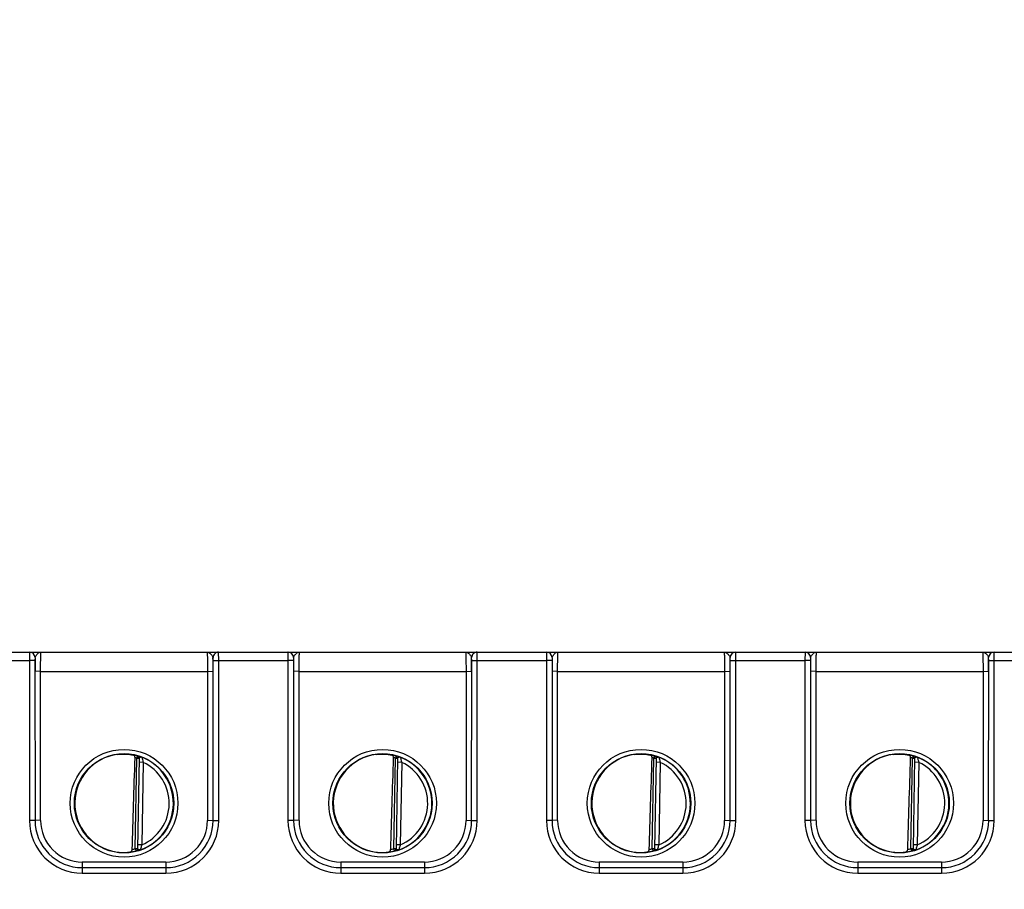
# Model space of a CAD drawing. Header units: inches. Extents: x 0 to 34, y 0 to 22.
# Tile 35 of 71: x 10.2 to 13.8, y 11.3 to 14.5. Entities that reach past the tile are written whole.
import ezdxf

# ---------------------------------------------------------------- set-up
doc = ezdxf.new("R2010")
doc.units = ezdxf.units.IN
doc.header["$LTSCALE"] = 1.87
doc.header["$MEASUREMENT"] = 0
doc.layers.get('0').update_dxf_attribs({"linetype": 'CONTINUOUS'})
doc.layers.add('DIMENSIONS', color=7, linetype='CONTINUOUS')
doc.styles.get("Standard").update_dxf_attribs({"font": 'txt', "width": 0.8})
doc.dimstyles.new('DIMSTYLE_1', dxfattribs={"dimtxt": 0.125, "dimasz": 0.18, "dimexe": 0.18, "dimexo": 0.0625, "dimgap": 0.09, "dimtad": 0, "dimtih": 1, "dimtoh": 1, "dimdec": 3, "dimzin": 4, "dimdsep": 46, "dimtxsty": 'STANDARD', "dimblk": '_FILLED', "dimblk1": '_FILLED', "dimblk2": '_FILLED', "dimcen": 0.09, "dimadec": 0, "dimazin": 0, "dimtp": 0.01, "dimtm": 0.01, "dimtfac": 1, "dimtdec": 3, "dimtofl": 0, "dimtmove": 0, "dimatfit": 3, "dimldrblk": '_FILLED', "dimfxl": 1, "dimtolj": 1, "dimtzin": 4, "dimarcsym": 0})

# ---------------------------------------------------------------- blocks, each defined once
blk = doc.blocks.new('*D8')
at = {"layer": 'DIMENSIONS', "color": 2, "linetype": 'CONTINUOUS'}
blk.add_line((16.925, 10.5615), (16.925, 12.8755), dxfattribs=at)
at = {"layer": 'DIMENSIONS', "color": 2, "linetype": 'CONTINUOUS', "insert": (16.8625, 12.938), "char_height": 0.125, "width": 1.525, "attachment_point": 1, "rotation": 90, "line_spacing_factor": 0.9}
blk.add_mtext('10.419{\\Ftxt.shx;\\W1.000000;\\H0.125000; }[264.64]', dxfattribs=at)
blk = doc.blocks.new('_FILLED')
at = {"color": 0, "linetype": 'BYBLOCK'}
blk.add_solid([(0, 0), (-1, 0.174), (-1, -0.174)], dxfattribs=at)

msp = doc.modelspace()

# ---------------------------------------------------------------- linework, layer by layer
at = {"color": 7, "linetype": 'CONTINUOUS'}
for p, q in [((9.0869, 12.188), (16.866, 12.188)), ((10.2518, 12.188), (10.2517, 12.1577)), ((10.2523, 12.188), (10.2518, 12.188)), ((10.9326, 12.1577), (10.9324, 12.188)), ((11.1818, 12.188), (11.1817, 12.1577)), ((11.1823, 12.188), (11.1818, 12.188)), ((11.8626, 12.1577), (11.8624, 12.188)), ((12.1118, 12.188), (12.1117, 12.1577)), ((12.1123, 12.188), (12.1118, 12.188)), ((12.7919, 12.188), (12.7924, 12.188)), ((12.7926, 12.1577), (12.7924, 12.188)), ((13.0418, 12.188), (13.0417, 12.1577)), ((13.0423, 12.188), (13.0418, 12.188)), ((13.7219, 12.188), (13.7224, 12.188)), ((13.7226, 12.1577), (13.7224, 12.188)), ((10.0026, 12.1577), (10.2517, 12.1577)), ((10.2716, 12.1579), (10.2517, 12.1577)), ((10.2517, 12.1577), (10.2517, 11.5824)), ((10.2718, 12.168), (10.2716, 12.1579)), ((10.2716, 12.1579), (10.2717, 11.5826)), ((10.2721, 12.168), (10.2718, 12.168)), ((10.9124, 12.168), (10.912, 12.168)), ((10.9126, 12.1579), (10.9124, 12.168)), ((10.9124, 11.5827), (10.9126, 12.1579)), ((10.9126, 12.1579), (10.9326, 12.1577)), ((10.9325, 11.5824), (10.9326, 12.1577)), ((10.9326, 12.1577), (11.1817, 12.1577)), ((11.2016, 12.1579), (11.1817, 12.1577)), ((11.1817, 12.1577), (11.1817, 11.5824)), ((11.2018, 12.168), (11.2016, 12.1579)), ((11.2016, 12.1579), (11.2017, 11.5826)), ((11.2021, 12.168), (11.2018, 12.168)), ((11.8424, 12.168), (11.842, 12.168)), ((11.8426, 12.1579), (11.8424, 12.168)), ((11.8424, 11.5827), (11.8426, 12.1579)), ((11.8426, 12.1579), (11.8626, 12.1577)), ((11.8625, 11.5824), (11.8626, 12.1577)), ((11.8626, 12.1577), (12.1117, 12.1577)), ((12.1316, 12.1579), (12.1117, 12.1577)), ((12.1117, 12.1577), (12.1117, 11.5824)), ((12.1318, 12.168), (12.1316, 12.1579)), ((12.1316, 12.1579), (12.1317, 11.5826)), ((12.1321, 12.168), (12.1318, 12.168)), ((12.7724, 12.168), (12.772, 12.168)), ((12.7726, 12.1579), (12.7724, 12.168)), ((12.7724, 11.5827), (12.7726, 12.1579)), ((12.7726, 12.1579), (12.7926, 12.1577)), ((12.7925, 11.5824), (12.7926, 12.1577)), ((12.7926, 12.1577), (13.0417, 12.1577)), ((13.0616, 12.1579), (13.0417, 12.1577)), ((13.0417, 12.1577), (13.0417, 11.5824)), ((13.0618, 12.168), (13.0616, 12.1579)), ((13.0616, 12.1579), (13.0617, 11.5826)), ((13.0621, 12.168), (13.0618, 12.168)), ((13.7024, 12.168), (13.702, 12.168)), ((13.7026, 12.1579), (13.7024, 12.168)), ((13.7024, 11.5827), (13.7026, 12.1579)), ((13.7026, 12.1579), (13.7226, 12.1577)), ((13.7225, 11.5824), (13.7226, 12.1577)), ((13.7226, 12.1577), (13.9717, 12.1577)), ((10.2918, 12.1186), (10.2719, 12.1188)), ((10.2917, 11.5825), (10.2918, 12.1186)), ((10.2918, 12.1186), (10.8923, 12.1186)), ((10.8923, 12.1186), (10.9123, 12.1188)), ((10.8923, 12.1186), (10.8924, 11.5825)), ((11.2218, 12.1186), (11.2019, 12.1188)), ((11.2217, 11.5825), (11.2218, 12.1186)), ((11.2218, 12.1186), (11.8223, 12.1186)), ((11.8223, 12.1186), (11.8423, 12.1188)), ((11.8223, 12.1186), (11.8224, 11.5825)), ((12.1518, 12.1186), (12.1319, 12.1188)), ((12.1517, 11.5825), (12.1518, 12.1186)), ((12.1518, 12.1186), (12.7523, 12.1186)), ((12.7523, 12.1186), (12.7723, 12.1188)), ((12.7523, 12.1186), (12.7524, 11.5825)), ((13.0818, 12.1186), (13.0619, 12.1188)), ((13.0817, 11.5825), (13.0818, 12.1186)), ((13.0818, 12.1186), (13.6823, 12.1186)), ((13.6823, 12.1186), (13.7023, 12.1188)), ((13.6823, 12.1186), (13.6824, 11.5825)), ((10.6325, 11.4802), (10.6382, 11.8063)), ((10.6382, 11.8063), (10.636, 11.8069)), ((10.6404, 11.814), (10.6382, 11.8063)), ((10.6382, 11.8063), (10.6462, 11.8061)), ((10.6404, 11.814), (10.6404, 11.814)), ((10.643, 11.8138), (10.6405, 11.8143)), ((10.6462, 11.8061), (10.6405, 11.4801)), ((10.6461, 11.7972), (10.646, 11.7957)), ((10.646, 11.7957), (10.646, 11.7943)), ((10.6462, 11.8027), (10.6461, 11.7986)), ((10.6461, 11.7986), (10.6461, 11.7972)), ((10.6462, 11.8065), (10.6462, 11.8027)), ((10.6562, 11.8096), (10.6581, 11.8014)), ((11.5625, 11.4802), (11.5682, 11.8063)), ((11.5682, 11.8063), (11.566, 11.8069)), ((11.5704, 11.814), (11.5682, 11.8063)), ((11.5682, 11.8063), (11.5762, 11.8061)), ((11.5704, 11.814), (11.5704, 11.814)), ((11.573, 11.8138), (11.5705, 11.8143)), ((11.5762, 11.8061), (11.5705, 11.4801)), ((11.5761, 11.7972), (11.576, 11.7957)), ((11.576, 11.7957), (11.576, 11.7943)), ((11.5762, 11.8027), (11.5761, 11.7986)), ((11.5761, 11.7986), (11.5761, 11.7972)), ((11.5762, 11.8065), (11.5762, 11.8027)), ((11.5862, 11.8096), (11.5881, 11.8014)), ((12.4925, 11.4802), (12.4982, 11.8063)), ((12.4982, 11.8063), (12.496, 11.8069)), ((12.5004, 11.814), (12.4982, 11.8063)), ((12.4982, 11.8063), (12.5062, 11.8061)), ((12.5004, 11.814), (12.5004, 11.814)), ((12.503, 11.8138), (12.5005, 11.8143)), ((12.5062, 11.8061), (12.5005, 11.4801)), ((12.5061, 11.7972), (12.506, 11.7957)), ((12.506, 11.7957), (12.506, 11.7943)), ((12.5062, 11.8027), (12.5061, 11.7986)), ((12.5061, 11.7986), (12.5061, 11.7972)), ((12.5062, 11.8065), (12.5062, 11.8027)), ((12.5162, 11.8096), (12.5181, 11.8014)), ((13.4225, 11.4802), (13.4282, 11.8063)), ((13.4282, 11.8063), (13.426, 11.8069)), ((13.4304, 11.814), (13.4282, 11.8063)), ((13.4282, 11.8063), (13.4362, 11.8061)), ((13.4304, 11.814), (13.4304, 11.814)), ((13.433, 11.8138), (13.4305, 11.8143)), ((13.4362, 11.8061), (13.4305, 11.4801)), ((13.4361, 11.7972), (13.436, 11.7957)), ((13.436, 11.7957), (13.436, 11.7943)), ((13.4362, 11.8027), (13.4361, 11.7986)), ((13.4361, 11.7986), (13.4361, 11.7972)), ((13.4362, 11.8065), (13.4362, 11.8027)), ((13.4462, 11.8096), (13.4481, 11.8014)), ((10.646, 11.7943), (10.646, 11.7929)), ((10.646, 11.7929), (10.646, 11.7914)), ((10.661, 11.7912), (10.646, 11.7914)), ((10.661, 11.7912), (10.6558, 11.4945)), ((11.576, 11.7943), (11.576, 11.7929)), ((11.576, 11.7929), (11.576, 11.7914)), ((11.591, 11.7912), (11.576, 11.7914)), ((11.591, 11.7912), (11.5858, 11.4945)), ((12.506, 11.7943), (12.506, 11.7929)), ((12.506, 11.7929), (12.506, 11.7914)), ((12.521, 11.7912), (12.506, 11.7914)), ((12.521, 11.7912), (12.5158, 11.4945)), ((13.436, 11.7943), (13.436, 11.7929)), ((13.436, 11.7929), (13.436, 11.7914)), ((13.451, 11.7912), (13.436, 11.7914)), ((13.451, 11.7912), (13.4458, 11.4945)), ((10.2717, 11.5826), (10.2517, 11.5824)), ((10.2717, 11.5826), (10.2718, 11.5827)), ((10.2917, 11.5825), (10.2718, 11.5827)), ((10.8924, 11.5825), (10.9124, 11.5827)), ((10.9125, 11.5826), (10.9124, 11.5827)), ((10.9125, 11.5826), (10.9325, 11.5824)), ((11.2017, 11.5826), (11.1817, 11.5824)), ((11.2017, 11.5826), (11.2018, 11.5827)), ((11.2217, 11.5825), (11.2018, 11.5827)), ((11.8224, 11.5825), (11.8424, 11.5827)), ((11.8425, 11.5826), (11.8424, 11.5827)), ((11.8425, 11.5826), (11.8625, 11.5824)), ((12.1317, 11.5826), (12.1117, 11.5824)), ((12.1317, 11.5826), (12.1318, 11.5827)), ((12.1517, 11.5825), (12.1318, 11.5827)), ((12.7524, 11.5825), (12.7724, 11.5827)), ((12.7725, 11.5826), (12.7724, 11.5827)), ((12.7725, 11.5826), (12.7925, 11.5824)), ((13.0617, 11.5826), (13.0417, 11.5824)), ((13.0617, 11.5826), (13.0618, 11.5827)), ((13.0817, 11.5825), (13.0618, 11.5827)), ((13.6824, 11.5825), (13.7024, 11.5827)), ((13.7025, 11.5826), (13.7024, 11.5827)), ((13.7025, 11.5826), (13.7225, 11.5824)), ((10.6405, 11.4801), (10.6325, 11.4802)), ((10.6325, 11.4802), (10.6331, 11.4778)), ((10.6331, 11.4778), (10.6344, 11.4724)), ((10.6408, 11.4948), (10.6405, 11.4797)), ((10.6558, 11.4945), (10.6408, 11.4948)), ((10.6522, 11.4829), (10.6503, 11.4763)), ((11.5705, 11.4801), (11.5625, 11.4802)), ((11.5625, 11.4802), (11.5631, 11.4778)), ((11.5631, 11.4778), (11.5644, 11.4724)), ((11.5708, 11.4948), (11.5705, 11.4797)), ((11.5858, 11.4945), (11.5708, 11.4948)), ((11.5821, 11.4829), (11.5803, 11.4763)), ((12.5005, 11.4801), (12.4925, 11.4802)), ((12.4925, 11.4802), (12.4931, 11.4778)), ((12.4931, 11.4778), (12.4944, 11.4724)), ((12.5008, 11.4948), (12.5005, 11.4797)), ((12.5158, 11.4945), (12.5008, 11.4948)), ((12.5121, 11.4829), (12.5103, 11.4763)), ((13.4305, 11.4801), (13.4225, 11.4802)), ((13.4225, 11.4802), (13.4231, 11.4778)), ((13.4231, 11.4778), (13.4244, 11.4724)), ((13.4308, 11.4948), (13.4305, 11.4797)), ((13.4458, 11.4945), (13.4308, 11.4948)), ((13.4421, 11.4829), (13.4403, 11.4763)), ((10.6345, 11.4721), (10.6344, 11.4724)), ((10.637, 11.4725), (10.6345, 11.4721)), ((11.5645, 11.4721), (11.5644, 11.4724)), ((11.567, 11.4725), (11.5645, 11.4721)), ((12.4945, 11.4721), (12.4944, 11.4724)), ((12.497, 11.4725), (12.4945, 11.4721)), ((13.4245, 11.4721), (13.4244, 11.4724)), ((13.427, 11.4725), (13.4245, 11.4721)), ((10.7424, 11.4325), (10.4417, 11.4325)), ((10.4417, 11.4325), (10.4417, 11.4127)), ((10.4417, 11.4126), (10.7425, 11.4126)), ((10.4417, 11.4126), (10.4417, 11.3925)), ((10.7424, 11.4325), (10.7425, 11.4127)), ((10.7425, 11.4126), (10.7425, 11.3925)), ((11.6724, 11.4325), (11.3717, 11.4325)), ((11.3717, 11.4325), (11.3717, 11.4127)), ((11.3717, 11.4126), (11.6725, 11.4126)), ((11.3717, 11.4126), (11.3717, 11.3925)), ((11.6724, 11.4325), (11.6725, 11.4127)), ((11.6725, 11.4126), (11.6725, 11.3925)), ((12.6024, 11.4325), (12.3017, 11.4325)), ((12.3017, 11.4325), (12.3017, 11.4127)), ((12.3017, 11.4126), (12.6025, 11.4126)), ((12.3017, 11.4126), (12.3017, 11.3925)), ((12.6024, 11.4325), (12.6025, 11.4127)), ((12.6025, 11.4126), (12.6025, 11.3925)), ((13.5324, 11.4325), (13.2317, 11.4325)), ((13.2317, 11.4325), (13.2317, 11.4127)), ((13.2317, 11.4126), (13.5325, 11.4126)), ((13.2317, 11.4126), (13.2317, 11.3925)), ((13.5324, 11.4325), (13.5325, 11.4127)), ((13.5325, 11.4126), (13.5325, 11.3925)), ((10.4417, 11.3925), (10.7425, 11.3925)), ((11.3717, 11.3925), (11.6725, 11.3925)), ((12.3017, 11.3925), (12.6025, 11.3925)), ((13.2317, 11.3925), (13.5325, 11.3925))]:
    msp.add_line(p, q, dxfattribs=at)
for centre, radius in [((10.5921, 11.6441), 0.1937), ((11.5221, 11.6441), 0.1937), ((12.4521, 11.6441), 0.1937), ((13.3821, 11.6441), 0.1937), ((10.592, 11.644), 0.1787), ((11.522, 11.644), 0.1787), ((12.452, 11.644), 0.1787), ((13.382, 11.644), 0.1787)]:
    msp.add_circle(centre, radius, dxfattribs=at)
for centre, radius, start, end in [((10.2518, 12.168), 0.02, 359.9998, 88.5935), ((10.9324, 12.168), 0.02, 90.0002, 180.0055), ((11.1818, 12.168), 0.02, 359.9998, 88.5935), ((11.8624, 12.168), 0.02, 90.0002, 180.0055), ((12.1118, 12.168), 0.02, 359.9998, 88.5935), ((12.7924, 12.168), 0.02, 91.4067, 180.0053), ((13.0418, 12.168), 0.02, 359.9998, 88.5935), ((13.7224, 12.168), 0.02, 91.4067, 180.0053), ((15.2936, 12.1188), 5.0218, 179.4384, 180), ((10.3033, 12.1583), 0.0326, 128.9593, 132.4267), ((10.3003, 12.162), 0.0278, 125.5729, 128.9756), ((7.0808, 12.121), 3.8315, 359.9676, 0.7035), ((16.2236, 12.1188), 5.0218, 179.4384, 180), ((11.2333, 12.1583), 0.0326, 128.9593, 132.4267), ((11.2303, 12.162), 0.0278, 125.5729, 128.9756), ((8.0108, 12.121), 3.8315, 359.9676, 0.7035), ((17.1536, 12.1188), 5.0218, 179.4384, 180), ((12.1633, 12.1583), 0.0326, 128.9593, 132.4267), ((12.1603, 12.162), 0.0278, 125.5729, 128.9756), ((8.9408, 12.121), 3.8315, 359.9676, 0.7035), ((18.0836, 12.1188), 5.0218, 179.4384, 180), ((13.0933, 12.1583), 0.0326, 128.9593, 132.4267), ((13.0903, 12.162), 0.0278, 125.5729, 128.9756), ((9.8708, 12.121), 3.8315, 359.9676, 0.7035), ((10.5919, 11.644), 0.1768, 74.0643, 79.086), ((10.59, 11.6365), 0.1765, 75.6496, 76.3998), ((10.5996, 11.6733), 0.1385, 74.7625, 75.7181), ((10.6382, 11.8066), 0.008, 359.0008, 74.0729), ((10.6236, 11.7391), 0.0772, 75.0866, 75.4993), ((10.5919, 11.644), 0.1776, 289.2011, 68.799), ((10.9236, 11.8701), 0.2742, 194.5123, 196.7278), ((11.5219, 11.644), 0.1768, 74.0643, 79.086), ((11.52, 11.6365), 0.1765, 75.6496, 76.3998), ((11.5296, 11.6733), 0.1385, 74.7625, 75.7181), ((11.5682, 11.8066), 0.008, 359.0008, 74.0729), ((11.5536, 11.7391), 0.0772, 75.0866, 75.4993), ((11.5219, 11.644), 0.1776, 289.201, 68.799), ((11.8536, 11.8701), 0.2742, 194.5123, 196.7278), ((12.4519, 11.644), 0.1768, 74.0643, 79.086), ((12.45, 11.6365), 0.1765, 75.6496, 76.3998), ((12.4596, 11.6733), 0.1385, 74.7625, 75.7181), ((12.4982, 11.8066), 0.008, 359.0008, 74.0729), ((12.4836, 11.7391), 0.0772, 75.0866, 75.4993), ((12.4519, 11.644), 0.1776, 289.2018, 68.799), ((12.7836, 11.8701), 0.2742, 194.5123, 196.7278), ((13.3819, 11.644), 0.1768, 74.0643, 79.086), ((13.38, 11.6365), 0.1765, 75.6496, 76.3998), ((13.3896, 11.6733), 0.1385, 74.7625, 75.7181), ((13.4282, 11.8066), 0.008, 359.0008, 74.0729), ((13.4136, 11.7391), 0.0772, 75.0866, 75.4993), ((13.3819, 11.644), 0.1776, 289.2018, 68.799), ((13.7136, 11.8701), 0.2742, 194.5123, 196.7278), ((10.5919, 11.644), 0.1626, 293.1448, 64.8552), ((11.5219, 11.644), 0.1626, 293.1448, 64.8552), ((12.4519, 11.644), 0.1626, 293.1448, 64.8552), ((13.3819, 11.644), 0.1626, 293.1448, 64.8552), ((10.4417, 11.5824), 0.19, 180.0109, 270.0067), ((10.4417, 11.5826), 0.17, 179.9865, 269.9978), ((10.4417, 11.5824), 0.15, 179.9821, 270.0001), ((10.7424, 11.5824), 0.1499, 269.9996, 0.0197), ((10.7425, 11.5826), 0.17, 270.0022, 0.0149), ((10.7426, 11.5824), 0.19, 269.9936, 359.9872), ((11.3717, 11.5824), 0.19, 180.0109, 270.0067), ((11.3717, 11.5826), 0.17, 179.9865, 269.9978), ((11.3717, 11.5824), 0.15, 179.9821, 270.0001), ((11.6724, 11.5824), 0.1499, 269.9996, 0.0197), ((11.6725, 11.5826), 0.17, 270.0022, 0.0149), ((11.6726, 11.5824), 0.19, 269.9936, 359.9872), ((12.3017, 11.5824), 0.19, 180.0109, 270.0067), ((12.3017, 11.5826), 0.17, 179.9865, 269.9978), ((12.3017, 11.5824), 0.15, 179.9821, 270.0001), ((12.6024, 11.5824), 0.1499, 269.9996, 0.0197), ((12.6025, 11.5826), 0.17, 270.0022, 0.0149), ((12.6026, 11.5824), 0.19, 269.9936, 359.9872), ((13.2317, 11.5824), 0.19, 180.0109, 270.0067), ((13.2317, 11.5826), 0.17, 179.9865, 269.9978), ((13.2317, 11.5824), 0.15, 179.9821, 270.0001), ((13.5324, 11.5824), 0.1499, 269.9996, 0.0197), ((13.5325, 11.5826), 0.17, 270.0022, 0.0149), ((13.5325, 11.5824), 0.19, 269.9936, 359.9872), ((10.5918, 11.6441), 0.1688, 280.0051, 283.9471), ((10.6325, 11.4802), 0.008, 283.9271, 358.9947), ((10.9179, 11.4057), 0.2767, 161.2815, 163.812), ((11.5218, 11.6441), 0.1688, 280.0051, 283.9471), ((11.5625, 11.4802), 0.008, 283.9271, 358.9947), ((11.8479, 11.4057), 0.2767, 161.2815, 163.812), ((12.4518, 11.6441), 0.1688, 280.0051, 283.9471), ((12.4925, 11.4802), 0.008, 283.9271, 358.9947), ((12.7779, 11.4057), 0.2767, 161.2815, 163.8122), ((13.3818, 11.6441), 0.1688, 280.0051, 283.9471), ((13.4225, 11.4802), 0.008, 283.9271, 358.9947), ((13.7079, 11.4057), 0.2767, 161.2815, 163.8122), ((10.5906, 11.6358), 0.1687, 260.3646, 276.8552), ((10.5911, 11.6299), 0.1629, 276.9209, 277.6655), ((10.5919, 11.644), 0.1768, 276.8188, 283.9358), ((10.6199, 11.5496), 0.079, 282.5121, 282.9166), ((11.5206, 11.6358), 0.1687, 260.3646, 276.8552), ((11.5211, 11.6299), 0.1629, 276.9209, 277.6655), ((11.5219, 11.644), 0.1768, 276.8188, 283.9358), ((11.5499, 11.5496), 0.079, 282.5121, 282.9166), ((12.4506, 11.6358), 0.1687, 260.3646, 276.8552), ((12.4511, 11.6299), 0.1629, 276.9209, 277.6655), ((12.4519, 11.644), 0.1768, 276.8188, 283.9358), ((12.4799, 11.5496), 0.079, 282.5123, 282.9163), ((13.3806, 11.6358), 0.1687, 260.3646, 276.8552), ((13.3811, 11.6299), 0.1629, 276.9209, 277.6655), ((13.3819, 11.644), 0.1768, 276.8188, 283.9358), ((13.4099, 11.5496), 0.079, 282.5123, 282.9163)]:
    msp.add_arc(centre, radius, start, end, dxfattribs=at)
for centre, major_axis, ratio, start_param, end_param in [((10.5919, 11.6441), (0.1223, 0.1281), 0.999973, 0.894958, 3.73647), ((10.6139, 14.423), (0.078, 4.4693), 0.01745, 3.993227, 4.087702), ((11.5219, 11.6441), (0.1223, 0.1281), 0.999973, 0.894958, 3.73647), ((11.5439, 14.423), (0.078, 4.4693), 0.01745, 3.993227, 4.087702), ((12.4519, 11.6441), (0.1223, 0.1281), 0.999973, 0.894958, 3.73647), ((12.4739, 14.423), (0.078, 4.4693), 0.01745, 3.993227, 4.087702), ((13.3819, 11.6441), (0.1223, 0.1281), 0.999973, 0.894958, 3.73647), ((13.4039, 14.423), (0.078, 4.4693), 0.01745, 3.993227, 4.087702)]:
    msp.add_ellipse(centre, major_axis=major_axis, ratio=ratio, start_param=start_param, end_param=end_param, dxfattribs=at)
for points, knots in [([(10.2841, 12.1847), (10.2855, 12.1857), (10.2884, 12.1873), (10.2917, 12.188), (10.2933, 12.188)], [0, 0, 0, 0, 0.525713, 1, 1, 1, 1]), ([(10.2918, 12.1186), (10.2918, 12.1231), (10.2918, 12.132), (10.2919, 12.1449), (10.292, 12.155), (10.2922, 12.1625), (10.2922, 12.1676), (10.2924, 12.1721), (10.2925, 12.1762), (10.2926, 12.1796), (10.2927, 12.1822), (10.2928, 12.1839), (10.2929, 12.185), (10.2929, 12.1859), (10.293, 12.1866), (10.2931, 12.1872), (10.2931, 12.1876), (10.2932, 12.1879), (10.2932, 12.188), (10.2933, 12.188)], [0, 0, 0, 0, 0.195386, 0.38301, 0.555744, 0.634447, 0.707026, 0.772791, 0.831118, 0.881453, 0.923322, 0.940955, 0.956331, 0.969416, 0.98018, 0.988604, 0.994678, 0.998419, 1, 1, 1, 1]), ([(10.8906, 12.188), (10.8907, 12.188), (10.8907, 12.1879), (10.8908, 12.1876), (10.8909, 12.1872), (10.891, 12.1866), (10.891, 12.1859), (10.8911, 12.1846), (10.8913, 12.1825), (10.8914, 12.1796), (10.8916, 12.1762), (10.8917, 12.1721), (10.8918, 12.1676), (10.8919, 12.1625), (10.8921, 12.155), (10.8922, 12.1449), (10.8923, 12.132), (10.8923, 12.1231), (10.8923, 12.1186)], [0, 0, 0, 0, 0.001681, 0.005463, 0.01156, 0.019999, 0.030772, 0.043863, 0.076878, 0.118745, 0.169074, 0.227391, 0.293143, 0.365706, 0.444392, 0.617085, 0.804663, 1, 1, 1, 1]), ([(10.8906, 12.188), (10.8915, 12.188), (10.8933, 12.1878), (10.896, 12.1869), (10.8987, 12.1855), (10.9004, 12.1843), (10.9012, 12.1837)], [0, 0, 0, 0, 0.230188, 0.469779, 0.725452, 1, 1, 1, 1]), ([(11.2141, 12.1847), (11.2155, 12.1857), (11.2184, 12.1873), (11.2217, 12.188), (11.2233, 12.188)], [0, 0, 0, 0, 0.525713, 1, 1, 1, 1]), ([(11.2218, 12.1186), (11.2218, 12.1231), (11.2218, 12.132), (11.2219, 12.1449), (11.222, 12.155), (11.2222, 12.1625), (11.2222, 12.1676), (11.2224, 12.1721), (11.2225, 12.1762), (11.2226, 12.1796), (11.2227, 12.1822), (11.2228, 12.1839), (11.2229, 12.185), (11.2229, 12.1859), (11.223, 12.1866), (11.2231, 12.1872), (11.2231, 12.1876), (11.2232, 12.1879), (11.2232, 12.188), (11.2233, 12.188)], [0, 0, 0, 0, 0.195386, 0.38301, 0.555744, 0.634447, 0.707026, 0.772791, 0.831118, 0.881453, 0.923322, 0.940955, 0.956331, 0.969416, 0.98018, 0.988604, 0.994678, 0.998419, 1, 1, 1, 1]), ([(11.8206, 12.188), (11.8207, 12.188), (11.8207, 12.1879), (11.8208, 12.1876), (11.8209, 12.1872), (11.821, 12.1866), (11.821, 12.1859), (11.8211, 12.1846), (11.8213, 12.1825), (11.8214, 12.1796), (11.8216, 12.1762), (11.8217, 12.1721), (11.8218, 12.1676), (11.8219, 12.1625), (11.822, 12.155), (11.8222, 12.1449), (11.8223, 12.132), (11.8223, 12.1231), (11.8223, 12.1186)], [0, 0, 0, 0, 0.001681, 0.005463, 0.01156, 0.019999, 0.030772, 0.043863, 0.076878, 0.118745, 0.169074, 0.227391, 0.293143, 0.365706, 0.444392, 0.617085, 0.804663, 1, 1, 1, 1]), ([(11.8206, 12.188), (11.8215, 12.188), (11.8233, 12.1878), (11.826, 12.1869), (11.8287, 12.1855), (11.8304, 12.1843), (11.8312, 12.1837)], [0, 0, 0, 0, 0.230188, 0.469779, 0.725452, 1, 1, 1, 1]), ([(12.1441, 12.1847), (12.1455, 12.1857), (12.1484, 12.1873), (12.1517, 12.188), (12.1533, 12.188)], [0, 0, 0, 0, 0.525713, 1, 1, 1, 1]), ([(12.1518, 12.1186), (12.1518, 12.1231), (12.1518, 12.132), (12.1519, 12.1449), (12.152, 12.155), (12.1521, 12.1625), (12.1522, 12.1676), (12.1523, 12.1721), (12.1525, 12.1762), (12.1526, 12.1796), (12.1527, 12.1822), (12.1528, 12.1839), (12.1529, 12.185), (12.1529, 12.1859), (12.153, 12.1866), (12.1531, 12.1872), (12.1531, 12.1876), (12.1532, 12.1879), (12.1532, 12.188), (12.1533, 12.188)], [0, 0, 0, 0, 0.195386, 0.38301, 0.555744, 0.634447, 0.707026, 0.772791, 0.831118, 0.881453, 0.923322, 0.940955, 0.956331, 0.969416, 0.98018, 0.988604, 0.994678, 0.998419, 1, 1, 1, 1]), ([(12.7506, 12.188), (12.7507, 12.188), (12.7507, 12.1879), (12.7508, 12.1876), (12.7509, 12.1872), (12.7509, 12.1866), (12.751, 12.1859), (12.7511, 12.1846), (12.7513, 12.1825), (12.7514, 12.1796), (12.7516, 12.1762), (12.7517, 12.1721), (12.7518, 12.1676), (12.7519, 12.1625), (12.752, 12.155), (12.7522, 12.1449), (12.7523, 12.132), (12.7523, 12.1231), (12.7523, 12.1186)], [0, 0, 0, 0, 0.001681, 0.005463, 0.01156, 0.019999, 0.030772, 0.043863, 0.076878, 0.118745, 0.169074, 0.227391, 0.293143, 0.365706, 0.444392, 0.617085, 0.804663, 1, 1, 1, 1]), ([(12.7506, 12.188), (12.7515, 12.188), (12.7533, 12.1878), (12.756, 12.1869), (12.7587, 12.1855), (12.7604, 12.1843), (12.7612, 12.1837)], [0, 0, 0, 0, 0.230188, 0.469779, 0.725452, 1, 1, 1, 1]), ([(13.0741, 12.1847), (13.0755, 12.1857), (13.0784, 12.1873), (13.0817, 12.188), (13.0833, 12.188)], [0, 0, 0, 0, 0.525713, 1, 1, 1, 1]), ([(13.0818, 12.1186), (13.0818, 12.1231), (13.0818, 12.132), (13.0819, 12.1449), (13.082, 12.155), (13.0821, 12.1625), (13.0822, 12.1676), (13.0823, 12.1721), (13.0825, 12.1762), (13.0826, 12.1796), (13.0827, 12.1822), (13.0828, 12.1839), (13.0829, 12.185), (13.0829, 12.1859), (13.083, 12.1866), (13.0831, 12.1872), (13.0831, 12.1876), (13.0832, 12.1879), (13.0832, 12.188), (13.0833, 12.188)], [0, 0, 0, 0, 0.195386, 0.38301, 0.555744, 0.634447, 0.707026, 0.772791, 0.831118, 0.881453, 0.923322, 0.940955, 0.956331, 0.969416, 0.98018, 0.988604, 0.994678, 0.998419, 1, 1, 1, 1]), ([(13.6806, 12.188), (13.6807, 12.188), (13.6807, 12.1879), (13.6808, 12.1876), (13.6809, 12.1872), (13.6809, 12.1866), (13.681, 12.1859), (13.6811, 12.1846), (13.6813, 12.1825), (13.6814, 12.1796), (13.6816, 12.1762), (13.6817, 12.1721), (13.6818, 12.1676), (13.6819, 12.1625), (13.682, 12.155), (13.6822, 12.1449), (13.6823, 12.132), (13.6823, 12.1231), (13.6823, 12.1186)], [0, 0, 0, 0, 0.001681, 0.005463, 0.01156, 0.019999, 0.030772, 0.043863, 0.076878, 0.118745, 0.169074, 0.227391, 0.293143, 0.365706, 0.444392, 0.617085, 0.804663, 1, 1, 1, 1]), ([(13.6806, 12.188), (13.6815, 12.188), (13.6833, 12.1878), (13.686, 12.1869), (13.6887, 12.1855), (13.6904, 12.1843), (13.6912, 12.1837)], [0, 0, 0, 0, 0.230188, 0.469779, 0.725452, 1, 1, 1, 1]), ([(10.2721, 12.168), (10.2722, 12.1693), (10.2731, 12.172), (10.2753, 12.1756), (10.2781, 12.1792), (10.2802, 12.1814), (10.2813, 12.1824)], [0, 0, 0, 0, 0.22118, 0.474106, 0.739617, 1, 1, 1, 1]), ([(10.9012, 12.1837), (10.9025, 12.1826), (10.9049, 12.1803), (10.9071, 12.1778), (10.9081, 12.1764)], [0, 0, 0, 0, 0.489764, 1, 1, 1, 1]), ([(10.9081, 12.1764), (10.9091, 12.175), (10.9105, 12.173), (10.9117, 12.1701), (10.912, 12.1687), (10.912, 12.168)], [0, 0, 0, 0, 0.53384, 0.777678, 1, 1, 1, 1]), ([(11.2021, 12.168), (11.2022, 12.1693), (11.2031, 12.172), (11.2053, 12.1756), (11.2081, 12.1792), (11.2102, 12.1814), (11.2113, 12.1824)], [0, 0, 0, 0, 0.22118, 0.474106, 0.739617, 1, 1, 1, 1]), ([(11.8312, 12.1837), (11.8325, 12.1826), (11.8349, 12.1803), (11.8371, 12.1778), (11.8381, 12.1764)], [0, 0, 0, 0, 0.489764, 1, 1, 1, 1]), ([(11.8381, 12.1764), (11.8391, 12.175), (11.8405, 12.173), (11.8417, 12.1701), (11.842, 12.1687), (11.842, 12.168)], [0, 0, 0, 0, 0.53384, 0.777678, 1, 1, 1, 1]), ([(12.1321, 12.168), (12.1322, 12.1693), (12.1331, 12.172), (12.1353, 12.1756), (12.1381, 12.1792), (12.1402, 12.1814), (12.1413, 12.1824)], [0, 0, 0, 0, 0.22118, 0.474106, 0.739617, 1, 1, 1, 1]), ([(12.7612, 12.1837), (12.7625, 12.1826), (12.7649, 12.1803), (12.7671, 12.1778), (12.7681, 12.1764)], [0, 0, 0, 0, 0.489764, 1, 1, 1, 1]), ([(12.7681, 12.1764), (12.7691, 12.175), (12.7705, 12.173), (12.7717, 12.1701), (12.772, 12.1687), (12.772, 12.168)], [0, 0, 0, 0, 0.53384, 0.777678, 1, 1, 1, 1]), ([(13.0621, 12.168), (13.0621, 12.1693), (13.0631, 12.172), (13.0653, 12.1756), (13.0681, 12.1792), (13.0702, 12.1814), (13.0713, 12.1824)], [0, 0, 0, 0, 0.22118, 0.474106, 0.739617, 1, 1, 1, 1]), ([(13.6912, 12.1837), (13.6925, 12.1826), (13.6949, 12.1803), (13.6971, 12.1778), (13.6981, 12.1764)], [0, 0, 0, 0, 0.489764, 1, 1, 1, 1]), ([(13.6981, 12.1764), (13.6991, 12.175), (13.7004, 12.173), (13.7017, 12.1701), (13.702, 12.1687), (13.702, 12.168)], [0, 0, 0, 0, 0.53384, 0.777678, 1, 1, 1, 1]), ([(10.5685, 11.8196), (10.5788, 11.821), (10.5979, 11.8218), (10.6169, 11.8194), (10.6253, 11.8176)], [0, 0, 0, 0, 0.544722, 1, 1, 1, 1]), ([(10.6285, 11.8159), (10.6281, 11.8164), (10.6271, 11.8171), (10.6259, 11.8175), (10.6253, 11.8176)], [0, 0, 0, 0, 0.508058, 1, 1, 1, 1]), ([(10.631, 11.8117), (10.6308, 11.8126), (10.6301, 11.8141), (10.6291, 11.8154), (10.6285, 11.8159)], [0, 0, 0, 0, 0.5298, 1, 1, 1, 1]), ([(10.6315, 11.8081), (10.6315, 11.8084), (10.6315, 11.8096), (10.6313, 11.8108), (10.631, 11.8117)], [0, 0, 0, 0, 0.257108, 1, 1, 1, 1]), ([(10.6562, 11.8096), (10.6538, 11.8105), (10.6496, 11.8119), (10.6453, 11.8132), (10.6435, 11.8137)], [0, 0, 0, 0, 0.575542, 1, 1, 1, 1]), ([(10.6479, 11.8082), (10.6476, 11.8081), (10.6472, 11.8079), (10.6467, 11.8075), (10.6463, 11.807), (10.6462, 11.8067), (10.6462, 11.8065)], [0, 0, 0, 0, 0.3148, 0.58186, 0.804415, 1, 1, 1, 1]), ([(10.6562, 11.8096), (10.6548, 11.81), (10.6524, 11.8098), (10.6497, 11.809), (10.6484, 11.8085), (10.6479, 11.8082)], [0, 0, 0, 0, 0.513028, 0.771883, 1, 1, 1, 1]), ([(11.4985, 11.8196), (11.5088, 11.821), (11.5279, 11.8218), (11.5469, 11.8194), (11.5553, 11.8176)], [0, 0, 0, 0, 0.544722, 1, 1, 1, 1]), ([(11.5585, 11.8159), (11.5581, 11.8164), (11.5571, 11.8171), (11.5559, 11.8175), (11.5553, 11.8176)], [0, 0, 0, 0, 0.508058, 1, 1, 1, 1]), ([(11.561, 11.8117), (11.5608, 11.8126), (11.5601, 11.8141), (11.5591, 11.8154), (11.5585, 11.8159)], [0, 0, 0, 0, 0.5298, 1, 1, 1, 1]), ([(11.5615, 11.8081), (11.5615, 11.8084), (11.5615, 11.8096), (11.5613, 11.8108), (11.561, 11.8117)], [0, 0, 0, 0, 0.257108, 1, 1, 1, 1]), ([(11.5862, 11.8096), (11.5838, 11.8105), (11.5796, 11.8119), (11.5753, 11.8132), (11.5735, 11.8137)], [0, 0, 0, 0, 0.575542, 1, 1, 1, 1]), ([(11.5779, 11.8082), (11.5776, 11.8081), (11.5772, 11.8079), (11.5767, 11.8075), (11.5763, 11.807), (11.5762, 11.8067), (11.5762, 11.8065)], [0, 0, 0, 0, 0.3148, 0.58186, 0.804415, 1, 1, 1, 1]), ([(11.5862, 11.8096), (11.5848, 11.81), (11.5824, 11.8098), (11.5797, 11.809), (11.5784, 11.8085), (11.5779, 11.8082)], [0, 0, 0, 0, 0.513028, 0.771883, 1, 1, 1, 1]), ([(12.4285, 11.8196), (12.4388, 11.821), (12.4579, 11.8218), (12.4769, 11.8194), (12.4853, 11.8176)], [0, 0, 0, 0, 0.544722, 1, 1, 1, 1]), ([(12.4885, 11.8159), (12.4881, 11.8164), (12.4871, 11.8171), (12.4859, 11.8175), (12.4853, 11.8176)], [0, 0, 0, 0, 0.508058, 1, 1, 1, 1]), ([(12.491, 11.8117), (12.4908, 11.8126), (12.4901, 11.8141), (12.4891, 11.8154), (12.4885, 11.8159)], [0, 0, 0, 0, 0.5298, 1, 1, 1, 1]), ([(12.4915, 11.8081), (12.4915, 11.8084), (12.4915, 11.8096), (12.4913, 11.8108), (12.491, 11.8117)], [0, 0, 0, 0, 0.257108, 1, 1, 1, 1]), ([(12.5162, 11.8096), (12.5138, 11.8105), (12.5096, 11.8119), (12.5053, 11.8132), (12.5035, 11.8137)], [0, 0, 0, 0, 0.575542, 1, 1, 1, 1]), ([(12.5079, 11.8082), (12.5076, 11.8081), (12.5072, 11.8079), (12.5067, 11.8075), (12.5063, 11.807), (12.5062, 11.8067), (12.5062, 11.8065)], [0, 0, 0, 0, 0.3148, 0.58186, 0.804415, 1, 1, 1, 1]), ([(12.5162, 11.8096), (12.5148, 11.81), (12.5124, 11.8098), (12.5097, 11.809), (12.5084, 11.8085), (12.5079, 11.8082)], [0, 0, 0, 0, 0.513028, 0.771883, 1, 1, 1, 1]), ([(13.3585, 11.8196), (13.3688, 11.821), (13.3879, 11.8218), (13.4069, 11.8194), (13.4153, 11.8176)], [0, 0, 0, 0, 0.544722, 1, 1, 1, 1]), ([(13.4185, 11.8159), (13.4181, 11.8164), (13.4171, 11.8171), (13.4159, 11.8175), (13.4153, 11.8176)], [0, 0, 0, 0, 0.508058, 1, 1, 1, 1]), ([(13.421, 11.8117), (13.4208, 11.8126), (13.4201, 11.8141), (13.4191, 11.8154), (13.4185, 11.8159)], [0, 0, 0, 0, 0.5298, 1, 1, 1, 1]), ([(13.4215, 11.8081), (13.4215, 11.8084), (13.4215, 11.8096), (13.4213, 11.8108), (13.421, 11.8117)], [0, 0, 0, 0, 0.257108, 1, 1, 1, 1]), ([(13.4462, 11.8096), (13.4438, 11.8105), (13.4396, 11.8119), (13.4353, 11.8132), (13.4335, 11.8137)], [0, 0, 0, 0, 0.575542, 1, 1, 1, 1]), ([(13.4379, 11.8082), (13.4376, 11.8081), (13.4372, 11.8079), (13.4367, 11.8075), (13.4363, 11.807), (13.4362, 11.8067), (13.4362, 11.8065)], [0, 0, 0, 0, 0.3148, 0.58186, 0.804415, 1, 1, 1, 1]), ([(13.4462, 11.8096), (13.4448, 11.81), (13.4424, 11.8098), (13.4397, 11.809), (13.4384, 11.8085), (13.4379, 11.8082)], [0, 0, 0, 0, 0.513028, 0.771883, 1, 1, 1, 1]), ([(10.6129, 11.4685), (10.6139, 11.4686), (10.6159, 11.4692), (10.6186, 11.4711), (10.6205, 11.4741), (10.6211, 11.4765), (10.6211, 11.4778)], [0, 0, 0, 0, 0.225244, 0.457714, 0.71374, 1, 1, 1, 1]), ([(10.6421, 11.4779), (10.6419, 11.4781), (10.6414, 11.4784), (10.6408, 11.4789), (10.6405, 11.4795), (10.6405, 11.4797)], [0, 0, 0, 0, 0.316045, 0.699638, 1, 1, 1, 1]), ([(10.6503, 11.4763), (10.6496, 11.4761), (10.6481, 11.476), (10.646, 11.4764), (10.6439, 11.4771), (10.6427, 11.4776), (10.6421, 11.4779)], [0, 0, 0, 0, 0.253876, 0.515414, 0.772975, 1, 1, 1, 1]), ([(11.5429, 11.4685), (11.5439, 11.4686), (11.5459, 11.4692), (11.5486, 11.4711), (11.5505, 11.4741), (11.5511, 11.4765), (11.5511, 11.4778)], [0, 0, 0, 0, 0.225244, 0.457714, 0.71374, 1, 1, 1, 1]), ([(11.5721, 11.4779), (11.5719, 11.4781), (11.5714, 11.4784), (11.5708, 11.4789), (11.5705, 11.4795), (11.5705, 11.4797)], [0, 0, 0, 0, 0.316045, 0.699638, 1, 1, 1, 1]), ([(11.5803, 11.4763), (11.5796, 11.4761), (11.5781, 11.476), (11.576, 11.4764), (11.5739, 11.4771), (11.5727, 11.4776), (11.5721, 11.4779)], [0, 0, 0, 0, 0.253876, 0.515414, 0.772975, 1, 1, 1, 1]), ([(12.4728, 11.4685), (12.4739, 11.4686), (12.4759, 11.4692), (12.4786, 11.4711), (12.4805, 11.4741), (12.4811, 11.4765), (12.4811, 11.4778)], [0, 0, 0, 0, 0.225244, 0.457714, 0.71374, 1, 1, 1, 1]), ([(12.5021, 11.4779), (12.5019, 11.4781), (12.5014, 11.4784), (12.5008, 11.4789), (12.5005, 11.4795), (12.5005, 11.4797)], [0, 0, 0, 0, 0.316045, 0.699638, 1, 1, 1, 1]), ([(12.5103, 11.4763), (12.5096, 11.4761), (12.5081, 11.476), (12.506, 11.4764), (12.5039, 11.4771), (12.5027, 11.4776), (12.5021, 11.4779)], [0, 0, 0, 0, 0.253876, 0.515415, 0.772976, 1, 1, 1, 1]), ([(13.4028, 11.4685), (13.4039, 11.4686), (13.4059, 11.4692), (13.4085, 11.4711), (13.4105, 11.4741), (13.4111, 11.4765), (13.4111, 11.4778)], [0, 0, 0, 0, 0.225244, 0.457714, 0.71374, 1, 1, 1, 1]), ([(13.4321, 11.4779), (13.4319, 11.4781), (13.4314, 11.4784), (13.4308, 11.4789), (13.4305, 11.4795), (13.4305, 11.4797)], [0, 0, 0, 0, 0.316045, 0.699638, 1, 1, 1, 1]), ([(13.4403, 11.4763), (13.4396, 11.4761), (13.4381, 11.476), (13.436, 11.4764), (13.4339, 11.4771), (13.4327, 11.4776), (13.4321, 11.4779)], [0, 0, 0, 0, 0.253876, 0.515415, 0.772976, 1, 1, 1, 1]), ([(10.6503, 11.4763), (10.6479, 11.4755), (10.6437, 11.4742), (10.6394, 11.4731), (10.6376, 11.4727)], [0, 0, 0, 0, 0.575552, 1, 1, 1, 1]), ([(11.5803, 11.4763), (11.5779, 11.4755), (11.5737, 11.4742), (11.5694, 11.4731), (11.5676, 11.4727)], [0, 0, 0, 0, 0.575552, 1, 1, 1, 1]), ([(12.5103, 11.4763), (12.5079, 11.4755), (12.5037, 11.4742), (12.4994, 11.4731), (12.4976, 11.4727)], [0, 0, 0, 0, 0.57555, 1, 1, 1, 1]), ([(13.4403, 11.4763), (13.4379, 11.4755), (13.4337, 11.4742), (13.4294, 11.4731), (13.4276, 11.4727)], [0, 0, 0, 0, 0.57555, 1, 1, 1, 1])]:
    msp.add_open_spline(points, degree=3, knots=knots, dxfattribs=at)
for points in [[(10.6404, 11.8143), (10.6415, 11.814), (10.6426, 11.8134), (10.6435, 11.8127)], [(11.5704, 11.8143), (11.5715, 11.814), (11.5726, 11.8134), (11.5735, 11.8127)], [(12.5004, 11.8143), (12.5015, 11.814), (12.5026, 11.8134), (12.5035, 11.8127)], [(13.4304, 11.8143), (13.4315, 11.814), (13.4326, 11.8134), (13.4335, 11.8127)]]:
    msp.add_open_spline(points, degree=3, dxfattribs=at)

# ---------------------------------------------------------------- dimensions: what is measured, and where the dimension line sits
at = {"layer": 'DIMENSIONS', "color": 2, "linetype": 'CONTINUOUS'}
dim = msp.add_ordinate_dim(feature_location=(16.925, 10.5615), offset=(0, 2.314), dtype=1, origin=(6.5061, 9.9718), dimstyle='DIMSTYLE_1', dxfattribs=at)
dim.commit()
dim.dimension.update_dxf_attribs({"geometry": '*D8', "text_midpoint": (16.925, 13.7005)})

doc.saveas('drawing.dxf')
